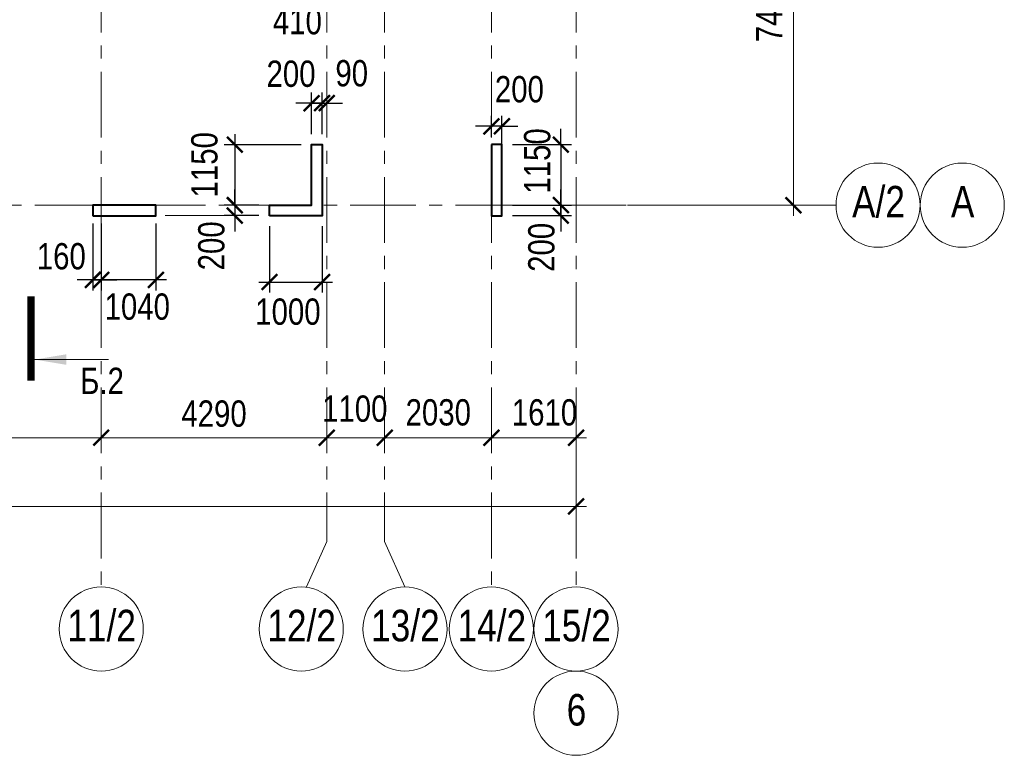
# Model space of a CAD drawing. Extents: x -8631841 to -8525813, y 4017860 to 4564755.
# Tile 4 of 112: x -8567702 to -8548978, y 4042875 to 4056858. Entities that reach past the tile are written whole.
import ezdxf
from ezdxf.enums import TextEntityAlignment as Align

# ---------------------------------------------------------------- set-up
doc = ezdxf.new("R2010")
doc.units = 0
doc.header["$LTSCALE"] = 1000
doc.header["$MEASUREMENT"] = 0
doc.linetypes.add('CENTER', pattern=[2, 1.25, -0.25, 0.25, -0.25])
doc.linetypes.add('Штрихпунктирная', pattern=[6.702778, 3.527778, -1.763889, 0, -1.411111])
for name, color, linetype, lineweight in [('-2._План подземной парковки -2 этаж_1_АР-Чертеж-Оси_Осевые размеры.АР_Ном._пера__120', 7, 'Continuous', 0), ('СК-040-С(тены)', 12, 'Continuous', 40), ('СК-043-С-ПИЛОНЫ', 5, 'Continuous', 40), ('СК-050-П(литы перекрытия)', 3, 'Continuous', 40), ('СК-100-О(си)', 7, 'CENTER', 15), ('СК-100-О(си)_имя', 7, 'CENTER', 15), ('СК-110-О-РАЗМЕРЫ', 7, 'Continuous', 15), ('СК-300-Р(азмеры)', 7, 'Continuous', 20), ('СК-343-Р-КОЛОННЫ', 7, 'Continuous', 13), ('СК-400-Т(екст)', 7, 'Continuous', 20), ('СК-500-С(ечения)', 5, 'Continuous', 40)]:
    doc.layers.add(name, color=color, linetype=linetype, lineweight=lineweight)
doc.styles.add('ARIAL_annotative', font='arial.ttf', dxfattribs={"width": 0.8, "height": 2.5})
doc.styles.add('RUSS', font='arial.ttf', dxfattribs={"width": 0.8})
doc.dimstyles.new('100-200', dxfattribs={"dimscale": 0, "dimtxt": 500, "dimasz": 300, "dimexe": 200, "dimexo": 200, "dimgap": 200, "dimtad": 1, "dimdec": 0, "dimzin": 0, "dimdsep": 46, "dimtxsty": 'RUSS', "dimblk": 'ARCHTICK', "dimcen": 0.096, "dimdle": 200, "dimclrd": 7, "dimclre": 7, "dimclrt": 256, "dimadec": 0, "dimazin": 0, "dimtfac": 1, "dimtdec": 0, "dimtmove": 2, "dimatfit": 3, "dimldrblk": 'OBLIQUE', "dimfxl": 1, "dimtolj": 1, "dimtzin": 0, "dimarcsym": 0})

# ---------------------------------------------------------------- blocks, each defined once
blk = doc.blocks.new('_ArchTick')
at = {"color": 0, "linetype": 'ByBlock', "const_width": 0.15}
blk.add_lwpolyline([(-0.5, -0.5), (0.5, 0.5)], dxfattribs=at)
blk = doc.blocks.new('*D144')
at = {"layer": 'Defpoints', "color": 0, "transparency": 16777216}
for p in [(-12010, -3370), (-7420, -3370), (-12010, -4421)]:
    blk.add_point(p, dxfattribs=at)
at = {"layer": 'СК-110-О-РАЗМЕРЫ', "color": 7, "lineweight": -2, "transparency": 16777216}
for p, q in [((-12010, -3570), (-12010, -4621)), ((-7420, -3570), (-7420, -4621)), ((-7220, -4421), (-12210, -4421))]:
    blk.add_line(p, q, dxfattribs=at)
at = {"layer": 'СК-110-О-РАЗМЕРЫ', "color": 7, "lineweight": -2, "transparency": 16777216, "xscale": 300, "yscale": 300, "zscale": 300, "rotation": 180}
blk.add_blockref('_ArchTick', (-12010, -4421), dxfattribs=at)
at = {"layer": 'СК-110-О-РАЗМЕРЫ', "color": 7, "lineweight": -2, "transparency": 16777216, "xscale": 300, "yscale": 300, "zscale": 300}
blk.add_blockref('_ArchTick', (-7420, -4421), dxfattribs=at)
at = {"layer": 'СК-110-О-РАЗМЕРЫ', "transparency": 16777216, "insert": (-9715, -3965), "char_height": 500, "attachment_point": 5, "style": 'RUSS'}
blk.add_mtext('\\A1;4590', dxfattribs=at)
blk = doc.blocks.new('_Oblique')
at = {"color": 0, "linetype": 'ByBlock', "lineweight": -2}
blk.add_line((-0.5, -0.5), (0.5, 0.5), dxfattribs=at)
blk = doc.blocks.new('*D145')
at = {"layer": 'Defpoints', "color": 0, "transparency": 16777216}
for p in [(-7420, -3370), (-3130, -3370), (-3130, -4421)]:
    blk.add_point(p, dxfattribs=at)
at = {"layer": 'СК-110-О-РАЗМЕРЫ', "color": 7, "lineweight": -2, "transparency": 16777216}
for p, q in [((-7420, -3570), (-7420, -4621)), ((-3130, -3570), (-3130, -4621)), ((-7620, -4421), (-2930, -4421))]:
    blk.add_line(p, q, dxfattribs=at)
at = {"layer": 'СК-110-О-РАЗМЕРЫ', "color": 7, "lineweight": -2, "transparency": 16777216, "xscale": 300, "yscale": 300, "zscale": 300, "rotation": 180}
blk.add_blockref('_ArchTick', (-7420, -4421), dxfattribs=at)
at = {"layer": 'СК-110-О-РАЗМЕРЫ', "color": 7, "lineweight": -2, "transparency": 16777216, "xscale": 300, "yscale": 300, "zscale": 300}
blk.add_blockref('_ArchTick', (-3130, -4421), dxfattribs=at)
at = {"layer": 'СК-110-О-РАЗМЕРЫ', "transparency": 16777216, "insert": (-5275, -3965), "char_height": 500, "attachment_point": 5, "style": 'RUSS'}
blk.add_mtext('\\A1;4290', dxfattribs=at)
blk = doc.blocks.new('*D146')
at = {"layer": 'Defpoints', "color": 0, "transparency": 16777216}
for p in [(-3130, -4421), (-2030, -4421), (-2030, -4421)]:
    blk.add_point(p, dxfattribs=at)
at = {"layer": 'СК-300-Р(азмеры)', "color": 7, "lineweight": -2, "transparency": 16777216}
blk.add_line((-3330, -4421), (-1830, -4421), dxfattribs=at)
at = {"layer": 'СК-300-Р(азмеры)', "color": 7, "lineweight": -2, "transparency": 16777216, "xscale": 300, "yscale": 300, "zscale": 300, "rotation": 180}
blk.add_blockref('_ArchTick', (-3130, -4421), dxfattribs=at)
at = {"layer": 'СК-300-Р(азмеры)', "color": 7, "lineweight": -2, "transparency": 16777216, "xscale": 300, "yscale": 300, "zscale": 300}
blk.add_blockref('_ArchTick', (-2030, -4421), dxfattribs=at)
at = {"layer": 'СК-300-Р(азмеры)', "transparency": 16777216, "insert": (-2598, -3871), "char_height": 500, "attachment_point": 5, "style": 'RUSS'}
blk.add_mtext('\\A1;1100', dxfattribs=at)
blk = doc.blocks.new('*D147')
at = {"layer": 'Defpoints', "color": 0, "transparency": 16777216}
for p in [(-2030, -4421), (-2030, -4421), (0, -4421)]:
    blk.add_point(p, dxfattribs=at)
at = {"layer": 'СК-300-Р(азмеры)', "color": 7, "lineweight": -2, "transparency": 16777216}
blk.add_line((200, -4421), (-2230, -4421), dxfattribs=at)
at = {"layer": 'СК-300-Р(азмеры)', "color": 7, "lineweight": -2, "transparency": 16777216, "xscale": 300, "yscale": 300, "zscale": 300, "rotation": 180}
blk.add_blockref('_ArchTick', (-2030, -4421), dxfattribs=at)
at = {"layer": 'СК-300-Р(азмеры)', "color": 7, "lineweight": -2, "transparency": 16777216, "xscale": 300, "yscale": 300, "zscale": 300}
blk.add_blockref('_ArchTick', (0, -4421), dxfattribs=at)
at = {"layer": 'СК-300-Р(азмеры)', "transparency": 16777216, "insert": (-1010, -3942), "char_height": 500, "attachment_point": 5, "style": 'RUSS'}
blk.add_mtext('\\A1;2030', dxfattribs=at)
blk = doc.blocks.new('*D148')
at = {"layer": 'Defpoints', "color": 0, "transparency": 16777216}
for p in [(0, -4421), (1610, -4421), (1610, -4421)]:
    blk.add_point(p, dxfattribs=at)
at = {"layer": 'СК-300-Р(азмеры)', "color": 7, "lineweight": -2, "transparency": 16777216}
blk.add_line((-200, -4421), (1810, -4421), dxfattribs=at)
at = {"layer": 'СК-300-Р(азмеры)', "color": 7, "lineweight": -2, "transparency": 16777216, "xscale": 300, "yscale": 300, "zscale": 300, "rotation": 180}
blk.add_blockref('_ArchTick', (0, -4421), dxfattribs=at)
at = {"layer": 'СК-300-Р(азмеры)', "color": 7, "lineweight": -2, "transparency": 16777216, "xscale": 300, "yscale": 300, "zscale": 300}
blk.add_blockref('_ArchTick', (1610, -4421), dxfattribs=at)
at = {"layer": 'СК-300-Р(азмеры)', "transparency": 16777216, "insert": (1010, -3942), "char_height": 500, "attachment_point": 5, "style": 'RUSS'}
blk.add_mtext('\\A1;1610', dxfattribs=at)
blk = doc.blocks.new('*D149')
at = {"layer": 'Defpoints', "color": 0, "transparency": 16777216}
for p in [(2391, 7435), (5744, 7435), (2391, 0)]:
    blk.add_point(p, dxfattribs=at)
at = {"layer": 'СК-300-Р(азмеры)', "color": 7, "lineweight": -2, "transparency": 16777216}
for p, q in [((5744, -200), (5744, 7635)), ((2591, 7435), (5944, 7435)), ((2591, 0), (5944, 0))]:
    blk.add_line(p, q, dxfattribs=at)
at = {"layer": 'СК-300-Р(азмеры)', "color": 7, "lineweight": -2, "transparency": 16777216, "xscale": 300, "yscale": 300, "zscale": 300}
for p, rotation in [((5744, 7435), 90), ((5744, 0), 270)]:
    blk.add_blockref('_ArchTick', p, dxfattribs=dict(at, rotation=rotation))
at = {"layer": 'СК-300-Р(азмеры)', "transparency": 16777216, "insert": (5288, 3718), "char_height": 500, "attachment_point": 5, "rotation": 90, "style": 'RUSS'}
blk.add_mtext('\\A1;7435', dxfattribs=at)
blk = doc.blocks.new('*D152')
at = {"layer": 'Defpoints', "color": 0, "transparency": 16777216}
for p in [(-21750, -3521), (1610, -3521), (-21750, -5726)]:
    blk.add_point(p, dxfattribs=at)
at = {"layer": 'СК-110-О-РАЗМЕРЫ', "color": 7, "lineweight": -2, "transparency": 16777216}
for p, q in [((-21750, -3721), (-21750, -5926)), ((1610, -3721), (1610, -5926)), ((1810, -5726), (-21950, -5726))]:
    blk.add_line(p, q, dxfattribs=at)
at = {"layer": 'СК-110-О-РАЗМЕРЫ', "color": 7, "lineweight": -2, "transparency": 16777216, "xscale": 300, "yscale": 300, "zscale": 300, "rotation": 180}
blk.add_blockref('_ArchTick', (-21750, -5726), dxfattribs=at)
at = {"layer": 'СК-110-О-РАЗМЕРЫ', "color": 7, "lineweight": -2, "transparency": 16777216, "xscale": 300, "yscale": 300, "zscale": 300}
blk.add_blockref('_ArchTick', (1610, -5726), dxfattribs=at)
at = {"layer": 'СК-110-О-РАЗМЕРЫ', "transparency": 16777216, "insert": (-10070, -5271), "char_height": 500, "attachment_point": 5, "style": 'RUSS'}
blk.add_mtext('\\A1;23360', dxfattribs=at)
blk = doc.blocks.new('*D1181')
at = {"layer": 'Defpoints', "color": 0, "transparency": 16777216}
for p in [(-8562952, 4053333), (-8563612, 4053133), (-8562952, 4053133)]:
    blk.add_point(p, dxfattribs=at)
at = {"layer": 'СК-110-О-РАЗМЕРЫ', "color": 7, "lineweight": -2, "transparency": 16777216}
for p, q in [((-8563612, 4053333), (-8563612, 4053633)), ((-8563152, 4053333), (-8563812, 4053333)), ((-8563612, 4053333), (-8563612, 4053133)), ((-8563152, 4053133), (-8563812, 4053133)), ((-8563612, 4053133), (-8563612, 4052833))]:
    blk.add_line(p, q, dxfattribs=at)
at = {"layer": 'СК-110-О-РАЗМЕРЫ', "color": 7, "lineweight": -2, "transparency": 16777216, "xscale": 300, "yscale": 300, "zscale": 300}
for p, rotation in [((-8563612, 4053333), 270), ((-8563612, 4053133), 90)]:
    blk.add_blockref('_ArchTick', p, dxfattribs=dict(at, rotation=rotation))
at = {"layer": 'СК-110-О-РАЗМЕРЫ', "transparency": 16777216, "insert": (-8564055, 4052559), "char_height": 500, "attachment_point": 5, "rotation": 90, "style": 'RUSS'}
blk.add_mtext('\\A1;200', dxfattribs=at)
blk = doc.blocks.new('*D1135')
at = {"layer": 'Defpoints', "color": 0, "transparency": 16777216}
for p in [(-8558532, 4054483), (-8558532, 4053332), (-8557410, 4053332)]:
    blk.add_point(p, dxfattribs=at)
at = {"layer": 'СК-343-Р-КОЛОННЫ', "color": 7, "lineweight": -2, "transparency": 16777216}
for p, q in [((-8557410, 4054483), (-8557410, 4054783)), ((-8558332, 4054483), (-8557210, 4054483)), ((-8557410, 4054483), (-8557410, 4053332)), ((-8558332, 4053332), (-8557210, 4053332)), ((-8557410, 4053332), (-8557410, 4053032))]:
    blk.add_line(p, q, dxfattribs=at)
at = {"layer": 'СК-343-Р-КОЛОННЫ', "color": 7, "lineweight": -2, "transparency": 16777216, "xscale": 300, "yscale": 300, "zscale": 300}
for p, rotation in [((-8557410, 4054483), 270), ((-8557410, 4053332), 90)]:
    blk.add_blockref('_ArchTick', p, dxfattribs=dict(at, rotation=rotation))
at = {"layer": 'СК-343-Р-КОЛОННЫ', "transparency": 16777216, "insert": (-8557858, 4054172), "char_height": 500, "attachment_point": 5, "rotation": 90, "style": 'RUSS'}
blk.add_mtext('\\A1;1150', dxfattribs=at)
blk = doc.blocks.new('*D1136')
at = {"layer": 'Defpoints', "color": 0, "transparency": 16777216}
for p in [(-8558532, 4053332), (-8557410, 4053332), (-8558532, 4053133)]:
    blk.add_point(p, dxfattribs=at)
at = {"layer": 'СК-343-Р-КОЛОННЫ', "color": 7, "lineweight": -2, "transparency": 16777216}
for p, q in [((-8557410, 4053332), (-8557410, 4053632)), ((-8558332, 4053332), (-8557210, 4053332)), ((-8557410, 4053133), (-8557410, 4053332)), ((-8558332, 4053133), (-8557210, 4053133)), ((-8557410, 4053133), (-8557410, 4052833))]:
    blk.add_line(p, q, dxfattribs=at)
at = {"layer": 'СК-343-Р-КОЛОННЫ', "color": 7, "lineweight": -2, "transparency": 16777216, "xscale": 300, "yscale": 300, "zscale": 300}
for p, rotation in [((-8557410, 4053332), 270), ((-8557410, 4053133), 90)]:
    blk.add_blockref('_ArchTick', p, dxfattribs=dict(at, rotation=rotation))
at = {"layer": 'СК-343-Р-КОЛОННЫ', "transparency": 16777216, "insert": (-8557779, 4052530), "char_height": 500, "attachment_point": 5, "rotation": 90, "style": 'RUSS'}
blk.add_mtext('\\A1;200', dxfattribs=at)
blk = doc.blocks.new('*D1137')
at = {"layer": 'Defpoints', "color": 0, "transparency": 16777216}
for p in [(-8558732, 4054831), (-8558732, 4054425), (-8558532, 4053733)]:
    blk.add_point(p, dxfattribs=at)
at = {"layer": 'СК-343-Р-КОЛОННЫ', "color": 7, "lineweight": -2, "transparency": 16777216}
for p, q in [((-8558732, 4054625), (-8558732, 4055031)), ((-8558532, 4053933), (-8558532, 4055031)), ((-8558732, 4054831), (-8559032, 4054831)), ((-8558532, 4054831), (-8558732, 4054831)), ((-8558532, 4054831), (-8558232, 4054831))]:
    blk.add_line(p, q, dxfattribs=at)
at = {"layer": 'СК-343-Р-КОЛОННЫ', "color": 7, "lineweight": -2, "transparency": 16777216, "xscale": 300, "yscale": 300, "zscale": 300}
blk.add_blockref('_ArchTick', (-8558732, 4054831), dxfattribs=at)
at = {"layer": 'СК-343-Р-КОЛОННЫ', "color": 7, "lineweight": -2, "transparency": 16777216, "xscale": 300, "yscale": 300, "zscale": 300, "rotation": 180}
blk.add_blockref('_ArchTick', (-8558532, 4054831), dxfattribs=at)
at = {"layer": 'СК-343-Р-КОЛОННЫ', "transparency": 16777216, "insert": (-8558199, 4055533), "char_height": 500, "attachment_point": 5, "style": 'RUSS'}
blk.add_mtext('\\A1;200', dxfattribs=at)
blk = doc.blocks.new('*D1156')
at = {"layer": 'Defpoints', "color": 0, "transparency": 16777216}
for p in [(-8562952, 4053133), (-8561952, 4053133), (-8561952, 4051871)]:
    blk.add_point(p, dxfattribs=at)
at = {"layer": 'СК-343-Р-КОЛОННЫ', "color": 7, "lineweight": -2, "transparency": 16777216}
for p, q in [((-8562952, 4052933), (-8562952, 4051671)), ((-8561952, 4052933), (-8561952, 4051671)), ((-8563152, 4051871), (-8561752, 4051871))]:
    blk.add_line(p, q, dxfattribs=at)
at = {"layer": 'СК-343-Р-КОЛОННЫ', "color": 7, "lineweight": -2, "transparency": 16777216, "xscale": 300, "yscale": 300, "zscale": 300, "rotation": 180}
blk.add_blockref('_ArchTick', (-8562952, 4051871), dxfattribs=at)
at = {"layer": 'СК-343-Р-КОЛОННЫ', "color": 7, "lineweight": -2, "transparency": 16777216, "xscale": 300, "yscale": 300, "zscale": 300}
blk.add_blockref('_ArchTick', (-8561952, 4051871), dxfattribs=at)
at = {"layer": 'СК-343-Р-КОЛОННЫ', "transparency": 16777216, "insert": (-8562601, 4051305), "char_height": 500, "attachment_point": 5, "style": 'RUSS'}
blk.add_mtext('\\A1;1000', dxfattribs=at)
blk = doc.blocks.new('*D1171')
at = {"layer": 'Defpoints', "color": 0, "transparency": 16777216}
for p in [(-8562272, 4058623), (-8561862, 4057648), (-8561862, 4057333)]:
    blk.add_point(p, dxfattribs=at)
at = {"layer": 'СК-343-Р-КОЛОННЫ', "color": 7, "lineweight": -2, "transparency": 16777216}
for p, q in [((-8562272, 4058423), (-8562272, 4057133)), ((-8562472, 4057333), (-8561662, 4057333)), ((-8561862, 4057448), (-8561862, 4057133))]:
    blk.add_line(p, q, dxfattribs=at)
at = {"layer": 'СК-343-Р-КОЛОННЫ', "color": 7, "lineweight": -2, "transparency": 16777216, "xscale": 300, "yscale": 300, "zscale": 300, "rotation": 180}
blk.add_blockref('_ArchTick', (-8562272, 4057333), dxfattribs=at)
at = {"layer": 'СК-343-Р-КОЛОННЫ', "color": 7, "lineweight": -2, "transparency": 16777216, "xscale": 300, "yscale": 300, "zscale": 300}
blk.add_blockref('_ArchTick', (-8561862, 4057333), dxfattribs=at)
at = {"layer": 'СК-343-Р-КОЛОННЫ', "transparency": 16777216, "insert": (-8562421, 4056826), "char_height": 500, "attachment_point": 5, "style": 'RUSS'}
blk.add_mtext('\\A1;410', dxfattribs=at)
blk = doc.blocks.new('*D1179')
at = {"layer": 'Defpoints', "color": 0, "transparency": 16777216}
for p in [(-8561952, 4055271), (-8562152, 4054483), (-8561952, 4054483)]:
    blk.add_point(p, dxfattribs=at)
at = {"layer": 'СК-343-Р-КОЛОННЫ', "color": 7, "lineweight": -2, "transparency": 16777216}
for p, q in [((-8562152, 4054683), (-8562152, 4055471)), ((-8561952, 4054683), (-8561952, 4055471)), ((-8562152, 4055271), (-8562452, 4055271)), ((-8562152, 4055271), (-8561952, 4055271)), ((-8561952, 4055271), (-8561652, 4055271))]:
    blk.add_line(p, q, dxfattribs=at)
at = {"layer": 'СК-343-Р-КОЛОННЫ', "color": 7, "lineweight": -2, "transparency": 16777216, "xscale": 300, "yscale": 300, "zscale": 300}
blk.add_blockref('_ArchTick', (-8562152, 4055271), dxfattribs=at)
at = {"layer": 'СК-343-Р-КОЛОННЫ', "color": 7, "lineweight": -2, "transparency": 16777216, "xscale": 300, "yscale": 300, "zscale": 300, "rotation": 180}
blk.add_blockref('_ArchTick', (-8561952, 4055271), dxfattribs=at)
at = {"layer": 'СК-343-Р-КОЛОННЫ', "transparency": 16777216, "insert": (-8562542, 4055827), "char_height": 500, "attachment_point": 5, "style": 'RUSS'}
blk.add_mtext('\\A1;200', dxfattribs=at)
blk = doc.blocks.new('*D1180')
at = {"layer": 'Defpoints', "color": 0, "transparency": 16777216}
for p in [(-8561862, 4055271), (-8561862, 4055271), (-8561952, 4054483)]:
    blk.add_point(p, dxfattribs=at)
at = {"layer": 'СК-343-Р-КОЛОННЫ', "color": 7, "lineweight": -2, "transparency": 16777216}
for p, q in [((-8561952, 4054683), (-8561952, 4055471)), ((-8561952, 4055271), (-8562252, 4055271)), ((-8561952, 4055271), (-8561862, 4055271)), ((-8561862, 4055271), (-8561562, 4055271))]:
    blk.add_line(p, q, dxfattribs=at)
at = {"layer": 'СК-343-Р-КОЛОННЫ', "color": 7, "lineweight": -2, "transparency": 16777216, "xscale": 300, "yscale": 300, "zscale": 300}
blk.add_blockref('_ArchTick', (-8561952, 4055271), dxfattribs=at)
at = {"layer": 'СК-343-Р-КОЛОННЫ', "color": 7, "lineweight": -2, "transparency": 16777216, "xscale": 300, "yscale": 300, "zscale": 300, "rotation": 180}
blk.add_blockref('_ArchTick', (-8561862, 4055271), dxfattribs=at)
at = {"layer": 'СК-343-Р-КОЛОННЫ', "transparency": 16777216, "insert": (-8561388, 4055837), "char_height": 500, "attachment_point": 5, "style": 'RUSS'}
blk.add_mtext('\\A1;90', dxfattribs=at)
blk = doc.blocks.new('A$Cc2edbf5f_тех.эт')
at = {"layer": 'СК-040-С(тены)'}
blk.add_lwpolyline([(39700, -200), (39700, 0), (40500, 0), (40500, 1150), (40700, 1150), (40700, -200), (39700, -200)], dxfattribs=at)
blk.add_lwpolyline([(43920, 1150), (43920, -200), (44120, -200), (44120, 1150)], close=True, dxfattribs=at)
at = {"layer": 'СК-043-С-ПИЛОНЫ', "color": 1}
blk.add_lwpolyline([(36340, -200), (37540, -200), (37540, 0), (36340, 0)], close=True, dxfattribs=at)
blk = doc.blocks.new('*D1192')
at = {"layer": 'Defpoints', "color": 0, "transparency": 16777216}
for p in [(-8566312, 4053185), (-8566152, 4053185), (-8566152, 4051912)]:
    blk.add_point(p, dxfattribs=at)
at = {"layer": 'СК-343-Р-КОЛОННЫ', "color": 7, "lineweight": -2, "transparency": 16777216}
for p, q in [((-8566312, 4052985), (-8566312, 4051712)), ((-8566152, 4052985), (-8566152, 4051712)), ((-8566312, 4051912), (-8566612, 4051912)), ((-8566312, 4051912), (-8566152, 4051912)), ((-8566152, 4051912), (-8565852, 4051912))]:
    blk.add_line(p, q, dxfattribs=at)
at = {"layer": 'СК-343-Р-КОЛОННЫ', "color": 7, "lineweight": -2, "transparency": 16777216, "xscale": 300, "yscale": 300, "zscale": 300}
blk.add_blockref('_ArchTick', (-8566312, 4051912), dxfattribs=at)
at = {"layer": 'СК-343-Р-КОЛОННЫ', "color": 7, "lineweight": -2, "transparency": 16777216, "xscale": 300, "yscale": 300, "zscale": 300, "rotation": 180}
blk.add_blockref('_ArchTick', (-8566152, 4051912), dxfattribs=at)
at = {"layer": 'СК-343-Р-КОЛОННЫ', "transparency": 16777216, "insert": (-8566911, 4052358), "char_height": 500, "attachment_point": 5, "style": 'RUSS'}
blk.add_mtext('\\A1;160', dxfattribs=at)
blk = doc.blocks.new('*D1187')
at = {"layer": 'Defpoints', "color": 0, "transparency": 16777216}
for p in [(-8565112, 4053185), (-8566152, 4052406), (-8566152, 4051912)]:
    blk.add_point(p, dxfattribs=at)
at = {"layer": 'СК-343-Р-КОЛОННЫ', "color": 7, "lineweight": -2, "transparency": 16777216}
for p, q in [((-8565112, 4052985), (-8565112, 4051712)), ((-8566152, 4052206), (-8566152, 4051712)), ((-8564912, 4051912), (-8566352, 4051912))]:
    blk.add_line(p, q, dxfattribs=at)
at = {"layer": 'СК-343-Р-КОЛОННЫ', "color": 7, "lineweight": -2, "transparency": 16777216, "xscale": 300, "yscale": 300, "zscale": 300, "rotation": 180}
blk.add_blockref('_ArchTick', (-8566152, 4051912), dxfattribs=at)
at = {"layer": 'СК-343-Р-КОЛОННЫ', "color": 7, "lineweight": -2, "transparency": 16777216, "xscale": 300, "yscale": 300, "zscale": 300}
blk.add_blockref('_ArchTick', (-8565112, 4051912), dxfattribs=at)
at = {"layer": 'СК-343-Р-КОЛОННЫ', "transparency": 16777216, "insert": (-8565466, 4051401), "char_height": 500, "attachment_point": 5, "style": 'RUSS'}
blk.add_mtext('\\A1;1040', dxfattribs=at)
blk = doc.blocks.new('*D1193')
at = {"layer": 'Defpoints', "color": 0, "transparency": 16777216}
for p in [(-8562152, 4054482), (-8563612, 4053333), (-8562952, 4053333)]:
    blk.add_point(p, dxfattribs=at)
at = {"layer": 'СК-343-Р-КОЛОННЫ', "color": 7, "lineweight": -2, "transparency": 16777216}
for p, q in [((-8563612, 4054682), (-8563612, 4053133)), ((-8562352, 4054482), (-8563812, 4054482)), ((-8563152, 4053333), (-8563812, 4053333))]:
    blk.add_line(p, q, dxfattribs=at)
at = {"layer": 'СК-343-Р-КОЛОННЫ', "color": 7, "lineweight": -2, "transparency": 16777216, "xscale": 300, "yscale": 300, "zscale": 300}
for p, rotation in [((-8563612, 4054482), 90), ((-8563612, 4053333), 270)]:
    blk.add_blockref('_ArchTick', p, dxfattribs=dict(at, rotation=rotation))
at = {"layer": 'СК-343-Р-КОЛОННЫ', "transparency": 16777216, "insert": (-8564187, 4054100), "char_height": 500, "attachment_point": 5, "rotation": 90, "style": 'RUSS'}
blk.add_mtext('\\A1;1150', dxfattribs=at)
blk = doc.blocks.new('Сечение')
at = {"layer": 'СК-500-С(ечения)', "linetype": 'Continuous', "lineweight": 15, "ltscale": 100}
blk.add_line((-200, -35), (-200, -735), dxfattribs=at)
at = {"layer": 'СК-500-С(ечения)', "linetype": 'Continuous', "ltscale": 100, "const_width": 70}
blk.add_lwpolyline([(-400, 0), (400, 0)], dxfattribs=at)
at = {"layer": 'СК-500-С(ечения)', "linetype": 'Continuous', "ltscale": 100}
blk.add_solid([(-200, -35), (-250.3, -335.5), (-149.7, -335.5)], dxfattribs=at)
blk = doc.blocks.new('*U1230')
at = {"layer": 'СК-400-Т(екст)', "ltscale": 100, "xscale": -0.01, "yscale": 0.01, "zscale": 0.01, "rotation": 89.99999999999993}
blk.add_blockref('Сечение', (0, -4), dxfattribs=at)
at = {"layer": 'СК-500-С(ечения)', "color": 0, "ltscale": 100, "style": 'ARIAL_annotative', "width": 0.8}
blk.add_attdef('НОМЕР_СЕЧЕНИЯ_1_1(НОМЕР_ЛИСТА)', text='', height=2.5, rotation=180, dxfattribs=at).set_placement((6.74, -1.226), align=Align.RIGHT)
blk.add_attdef('НОМЕР_СЕЧЕНИЯ_2_1(НОМЕР_ЛИСТА)', text='', height=2.5, rotation=180, dxfattribs=at).set_placement((6.74, -113.808), align=Align.BOTTOM_LEFT)
blk = doc.blocks.new('оси')
at = {"layer": '-2._План подземной парковки -2 этаж_1_АР-Чертеж-Оси_Осевые размеры.АР_Ном._пера__120', "color": 7, "linetype": 'Штрихпунктирная', "lineweight": 0}
blk.add_line((4937.3, 0), (5937.3, 0), dxfattribs=at)
at = {"layer": 'СК-100-О(си)'}
for p, q in [((-7420, 18534.9), (-7420, -7257.5)), ((-3130, 18534.9), (-3130, -6395.3)), ((-2030, 18534.9), (-2030, -6395.3)), ((0, 18534.9), (0, -7257.5)), ((1610, 18534.9), (1610, -7257.5)), ((-46685.3, 0), (6554.2, 0))]:
    blk.add_line(p, q, dxfattribs=at)
at = {"layer": 'СК-100-О(си)', "ltscale": 1000}
for p, q in [((-3516.3, -7257.5), (-3130, -6395.3)), ((-1643.7, -7257.5), (-2030, -6395.3))]:
    blk.add_line(p, q, dxfattribs=at)
at = {"layer": 'СК-100-О(си)', "linetype": 'Continuous'}
for centre in [(7354.2, 0), (8954.2, 0), (-7420, -8057.5), (-3616.3, -8057.5), (-1643.7, -8057.5), (0, -8057.5), (1610, -8057.5), (1610, -9657.5)]:
    blk.add_circle(centre, 800, dxfattribs=at)
at = {"layer": 'СК-100-О(си)_имя', "style": 'RUSS', "width": 0.8}
for s, p in [('А/2', (7362.1, 65.7)), ('А', (8962.1, 65.7)), ('11/2', (-7412.2, -7991.8)), ('12/2', (-3608.5, -7991.8)), ('13/2', (-1635.9, -7991.8)), ('14/2', (7.8, -7991.8)), ('15/2', (1617.8, -7991.8)), ('6', (1617.8, -9591.8))]:
    blk.add_text(s, height=600, dxfattribs=at).set_placement(p, align=Align.MIDDLE_CENTER)
at = {"layer": 'СК-110-О-РАЗМЕРЫ'}
for base, p1, p2, picture, middle in [((-12010, -4420.6), (-7420, -3369.7), (-12010, -3369.7), '*D144', (-9715, -3965.3)), ((-21750, -5726.1), (1610, -3520.6), (-21750, -3520.6), '*D152', (-10070, -5270.7))]:
    dim = blk.add_linear_dim(base=base, p1=p1, p2=p2, angle=180, dimstyle='100-200', override={"dimscale": 1}, dxfattribs=at)
    dim.commit()
    dim.dimension.update_dxf_attribs({"geometry": picture, "text_midpoint": middle})
dim = blk.add_linear_dim(base=(-3130, -4420.6), p1=(-7420, -3369.7), p2=(-3130, -3369.7), dimstyle='100-200', override={"dimscale": 1}, dxfattribs=at)
dim.commit()
dim.dimension.update_dxf_attribs({"geometry": '*D145', "text_midpoint": (-5275, -3965.3)})
at = {"layer": 'СК-300-Р(азмеры)'}
dim = blk.add_linear_dim(base=(5743.5, 7435), p1=(2391.1, 0), p2=(2391.1, 7435), angle=90, dimstyle='100-200', override={"dimscale": 1}, dxfattribs=at)
dim.commit()
dim.dimension.update_dxf_attribs({"geometry": '*D149', "text_midpoint": (5288.1, 3717.5)})
for base, p1, p2, picture, middle in [((-2030, -4420.6), (-3130, -4420.6), (-2030, -4420.6), '*D146', (-2598.4, -3871.4)), ((1610, -4420.6), (0, -4420.6), (1610, -4420.6), '*D148', (1010.3, -3941.9))]:
    dim = blk.add_linear_dim(base=base, p1=p1, p2=p2, dimstyle='100-200', override={"dimscale": 1}, dxfattribs=at)
    dim.commit()
    dim.dimension.update_dxf_attribs({"geometry": picture, "text_midpoint": middle, "dimtype": 160})
dim = blk.add_linear_dim(base=(-2030, -4420.6), p1=(0, -4420.6), p2=(-2030, -4420.6), angle=180, dimstyle='100-200', override={"dimscale": 1}, dxfattribs=at)
dim.commit()
dim.dimension.update_dxf_attribs({"geometry": '*D147', "text_midpoint": (-1010.3, -3941.9), "dimtype": 160})
blk = doc.blocks.new('A$C858fb3ef')
at = {"layer": 'СК-300-Р(азмеры)'}
blk.add_blockref('оси', (0, 0), dxfattribs=at)
blk = doc.blocks.new('A$C573b34c5')
blk.add_blockref('A$C858fb3ef', (0, 0))

msp = doc.modelspace()

# ---------------------------------------------------------------- linework, layer by layer
at = {"layer": 'СК-343-Р-КОЛОННЫ'}
msp.add_line((-8563812.1, 4053132.6), (-8564932.7, 4053132.6), dxfattribs=at)

# ---------------------------------------------------------------- block references
at = {"layer": 'СК-050-П(литы перекрытия)'}
msp.add_blockref('A$Cc2edbf5f_тех.эт', (-8602651.9, 4053332.2), dxfattribs=at)
at = {"layer": 'СК-300-Р(азмеры)'}
msp.add_blockref('A$C573b34c5', (-8558731.8, 4053332.2), dxfattribs=at)
at = {"layer": 'СК-500-С(ечения)'}
ref = msp.add_blockref('*U1230', (-8567484.4, 4049997.2), dxfattribs=dict(at, xscale=-200, yscale=200, zscale=200, rotation=180))
ref.add_attrib('НОМЕР_СЕЧЕНИЯ_1_1(НОМЕР_ЛИСТА)', 'Б.2', dxfattribs={"color": 1, "ltscale": 100, "height": 500, "style": 'ARIAL_annotative', "width": 0.8}).set_placement((-8566136.4, 4050242.4), align=Align.TOP_CENTER)

# ---------------------------------------------------------------- dimensions: what is measured, and where the dimension line sits
at = {"layer": 'СК-110-О-РАЗМЕРЫ'}
dim = msp.add_linear_dim(base=(-8563612.1, 4053132.6), p1=(-8562951.9, 4053332.6), p2=(-8562951.9, 4053132.6), angle=90, dimstyle='100-200', override={"dimscale": 1}, dxfattribs=at)
dim.commit()
dim.dimension.update_dxf_attribs({"geometry": '*D1181', "text_midpoint": (-8564054.8, 4052559.2), "dimtype": 160})
at = {"layer": 'СК-343-Р-КОЛОННЫ'}
for base, p1, p2, picture, middle in [((-8561861.8, 4057332.5), (-8562271.9, 4058622.6), (-8561861.8, 4057647.8), '*D1171', (-8562421.3, 4056826.2)), ((-8561861.8, 4055270.8), (-8561951.9, 4054482.7), (-8561861.8, 4055270.8), '*D1180', (-8561387.8, 4055837.1)), ((-8561951.9, 4055270.8), (-8562151.9, 4054482.6), (-8561951.9, 4054482.7), '*D1179', (-8562542.2, 4055826.5)), ((-8558731.8, 4054830.6), (-8558531.9, 4053732.6), (-8558731.8, 4054425), '*D1137', (-8558198.6, 4055533.4)), ((-8566151.7, 4051911.8), (-8566311.8, 4053184.9), (-8566151.7, 4053184.9), '*D1192', (-8566911.4, 4052357.9)), ((-8566151.7, 4051911.8), (-8565111.8, 4053185), (-8566151.7, 4052406.2), '*D1187', (-8565466.4, 4051401.2)), ((-8561951.9, 4051870.6), (-8562951.9, 4053132.6), (-8561951.9, 4053132.7), '*D1156', (-8562601.5, 4051304.7))]:
    dim = msp.add_linear_dim(base=base, p1=p1, p2=p2, dimstyle='100-200', override={"dimscale": 1}, dxfattribs=at)
    dim.commit()
    dim.dimension.update_dxf_attribs({"geometry": picture, "text_midpoint": middle, "dimtype": 160})
for base, p1, p2, picture, middle in [((-8557410.3756, 4053332.2286), (-8558531.9374, 4054482.6869), (-8558531.9243, 4053332.2286), '*D1135', (-8557858.2917, 4054171.9475)), ((-8563612.1, 4053332.6), (-8562151.7, 4054482.3), (-8562951.8, 4053332.6), '*D1193', (-8564187, 4054100.1)), ((-8557410.4, 4053332.2), (-8558531.9, 4053132.6), (-8558531.9, 4053332.2), '*D1136', (-8557779.3, 4052529.8))]:
    dim = msp.add_linear_dim(base=base, p1=p1, p2=p2, angle=90, dimstyle='100-200', override={"dimscale": 1}, dxfattribs=at)
    dim.commit()
    dim.dimension.update_dxf_attribs({"geometry": picture, "text_midpoint": middle, "dimtype": 160})

doc.saveas('drawing.dxf')
